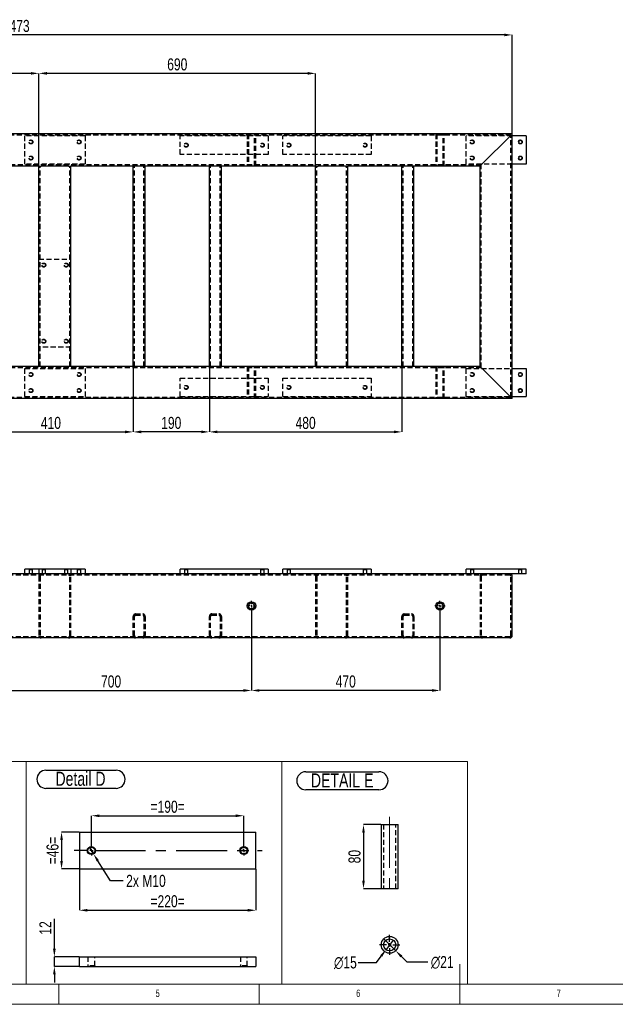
# Model space of a CAD drawing. Header units: millimetres. Extents: x 5 to 589, y 5 to 415.
# Tile 3 of 9: x 187 to 336, y 5 to 251. Entities that reach past the tile are written whole.
import ezdxf

# ---------------------------------------------------------------- set-up
doc = ezdxf.new("R2010")
doc.units = ezdxf.units.MM
doc.header["$PDSIZE"] = -1
doc.linetypes.add('CENTERX2', pattern=[20.32, 12.7, -2.54, 2.54, -2.54])
doc.linetypes.add('HIDDEN', pattern=[1.905, 1.27, -0.635])
for name, color, linetype in [('COTES', 1, 'Continuous'), ('NOTES', 6, 'Continuous'), ('TRAIT-MIXTES', 3, 'CENTERX2'), ('TRAIT-TIRET', 2, 'HIDDEN')]:
    doc.layers.add(name, color=color, linetype=linetype)
doc.layers.add('TRAIT-FORT', color=4, linetype='Continuous', lineweight=25)
doc.styles.add('SLDTEXTSTYLE0', font='TXT', dxfattribs={"width": 0.75})
doc.dimstyles.new('SLDDIMSTYLE0', dxfattribs={"dimtxt": 3, "dimasz": 2, "dimexe": 0, "dimexo": 0.0625, "dimgap": 0.75, "dimtad": 1, "dimdec": 0, "dimlfac": 10, "dimrnd": 1e-09, "dimzin": 12, "dimdsep": 46, "dimtxsty": 'SLDTEXTSTYLE0', "dimsah": 1, "dimcen": 0.09, "dimadec": 0, "dimazin": 3, "dimtfac": 1, "dimtdec": 0, "dimtofl": 0, "dimtmove": 0, "dimatfit": 3, "dimfxl": 1, "dimfrac": 2, "dimtolj": 1, "dimtzin": 12, "dimarcsym": 0})
doc.dimstyles.new('SLDDIMSTYLE3', dxfattribs={"dimtxt": 3, "dimasz": 2, "dimexe": 0, "dimexo": 0.0625, "dimgap": 0.75, "dimtad": 1, "dimdec": 0, "dimlfac": 5, "dimrnd": 1e-09, "dimzin": 12, "dimdsep": 46, "dimtxsty": 'SLDTEXTSTYLE0', "dimsah": 1, "dimcen": 0.09, "dimadec": 0, "dimazin": 3, "dimtfac": 1, "dimtdec": 0, "dimtmove": 0, "dimatfit": 0, "dimfxl": 1, "dimfrac": 2, "dimtolj": 1, "dimtzin": 12, "dimarcsym": 0})
doc.dimstyles.new('SLDDIMSTYLE4', dxfattribs={"dimtxt": 3, "dimasz": 2, "dimexe": 0, "dimexo": 0.0625, "dimgap": 0.75, "dimtad": 1, "dimdec": 0, "dimlfac": 5, "dimrnd": 1e-09, "dimzin": 12, "dimdsep": 46, "dimtxsty": 'SLDTEXTSTYLE0', "dimsah": 1, "dimcen": 0.09, "dimadec": 0, "dimazin": 3, "dimtfac": 1, "dimtdec": 0, "dimtofl": 0, "dimtmove": 0, "dimatfit": 3, "dimfxl": 1, "dimfrac": 2, "dimtolj": 1, "dimtzin": 12, "dimarcsym": 0})
doc.dimstyles.new('SLDDIMSTYLE5', dxfattribs={"dimtxt": 3, "dimasz": 2, "dimexe": 0, "dimexo": 0.0625, "dimgap": 0.75, "dimtad": 0, "dimtih": 1, "dimtoh": 1, "dimdec": 0, "dimlfac": 5, "dimrnd": 1e-09, "dimzin": 12, "dimdsep": 46, "dimtxsty": 'SLDTEXTSTYLE0', "dimblk1": 'NONE', "dimsah": 1, "dimcen": 0, "dimadec": 0, "dimazin": 3, "dimtfac": 1, "dimtdec": 0, "dimtmove": 0, "dimatfit": 3, "dimldrblk": 'NONE', "dimfxl": 1, "dimfrac": 2, "dimtolj": 1, "dimtzin": 12, "dimarcsym": 0})
doc.dimstyles.new('SLDDIMSTYLE6', dxfattribs={"dimtxt": 3, "dimasz": 2, "dimexe": 0, "dimexo": 0.0625, "dimgap": 0.75, "dimtad": 0, "dimtih": 1, "dimtoh": 1, "dimdec": 0, "dimlfac": 5, "dimrnd": 1e-09, "dimzin": 12, "dimdsep": 46, "dimtxsty": 'SLDTEXTSTYLE0', "dimblk1": 'NONE', "dimsah": 1, "dimcen": 0, "dimadec": 0, "dimazin": 3, "dimtfac": 1, "dimtdec": 0, "dimtmove": 0, "dimatfit": 3, "dimldrblk": 'NONE', "dimfxl": 1, "dimfrac": 2, "dimtolj": 1, "dimtzin": 12, "dimarcsym": 0})

# ---------------------------------------------------------------- blocks, each defined once
blk = doc.blocks.new('_D_1')
at = {"layer": 'COTES', "color": 0, "lineweight": -2, "transparency": 16777216}
for p, q in [((62.77, 222.13), (62.77, 246.77)), ((308.07, 246.77), (64.77, 246.77)), ((310.07, 222.13), (310.07, 246.77))]:
    blk.add_line(p, q, dxfattribs=at)
at = {"layer": 'COTES', "color": 0, "transparency": 16777216}
for points in [[(64.77, 247.1), (64.77, 246.43), (62.77, 246.77)], [(308.07, 247.1), (308.07, 246.43), (310.07, 246.77)]]:
    blk.add_solid(points, dxfattribs=at)
at = {"layer": 'Defpoints', "color": 0, "transparency": 16777216}
for p in [(62.77, 246.77), (62.77, 222.07), (310.07, 222.07)]:
    blk.add_point(p, dxfattribs=at)
at = {"layer": 'COTES', "color": 0, "transparency": 16777216, "insert": (186.42, 250.52), "char_height": 3, "attachment_point": 2, "style": 'SLDTEXTSTYLE0'}
blk.add_mtext('\\A1;2473', dxfattribs=at)
blk = doc.blocks.new('_D_4')
at = {"layer": 'COTES', "color": 0, "lineweight": -2, "transparency": 16777216}
for p, q in [((152.07, 214.13), (152.07, 237.18)), ((190.07, 237.18), (154.07, 237.18)), ((192.07, 214.13), (192.07, 237.18))]:
    blk.add_line(p, q, dxfattribs=at)
at = {"layer": 'COTES', "color": 0, "transparency": 16777216}
for points in [[(154.07, 237.52), (154.07, 236.85), (152.07, 237.18)], [(190.07, 237.52), (190.07, 236.85), (192.07, 237.18)]]:
    blk.add_solid(points, dxfattribs=at)
at = {"layer": 'Defpoints', "color": 0, "transparency": 16777216}
for p in [(152.07, 237.18), (152.07, 214.07), (192.07, 214.07)]:
    blk.add_point(p, dxfattribs=at)
at = {"layer": 'COTES', "color": 0, "transparency": 16777216, "insert": (172.07, 240.93), "char_height": 3, "attachment_point": 2, "style": 'SLDTEXTSTYLE0'}
blk.add_mtext('\\A1;400', dxfattribs=at)
blk = doc.blocks.new('_D_5')
at = {"layer": 'COTES', "color": 0, "lineweight": -2, "transparency": 16777216}
for p, q in [((192.07, 214.13), (192.07, 237.18)), ((259.07, 237.18), (194.07, 237.18)), ((261.07, 214.13), (261.07, 237.18))]:
    blk.add_line(p, q, dxfattribs=at)
at = {"layer": 'COTES', "color": 0, "transparency": 16777216}
for points in [[(194.07, 237.52), (194.07, 236.85), (192.07, 237.18)], [(259.07, 237.52), (259.07, 236.85), (261.07, 237.18)]]:
    blk.add_solid(points, dxfattribs=at)
at = {"layer": 'Defpoints', "color": 0, "transparency": 16777216}
for p in [(192.07, 237.18), (192.07, 214.07), (261.07, 214.07)]:
    blk.add_point(p, dxfattribs=at)
at = {"layer": 'COTES', "color": 0, "transparency": 16777216, "insert": (226.57, 240.93), "char_height": 3, "attachment_point": 2, "style": 'SLDTEXTSTYLE0'}
blk.add_mtext('\\A1;690', dxfattribs=at)
blk = doc.blocks.new('_D_9')
at = {"layer": 'COTES', "color": 0, "lineweight": -2, "transparency": 16777216}
for p, q in [((174.57, 164.01), (174.57, 147.76)), ((215.57, 164.01), (215.57, 147.76)), ((176.57, 147.76), (213.57, 147.76))]:
    blk.add_line(p, q, dxfattribs=at)
at = {"layer": 'COTES', "color": 0, "transparency": 16777216}
for points in [[(176.57, 148.1), (176.57, 147.43), (174.57, 147.76)], [(213.57, 148.1), (213.57, 147.43), (215.57, 147.76)]]:
    blk.add_solid(points, dxfattribs=at)
at = {"layer": 'Defpoints', "color": 0, "transparency": 16777216}
for p in [(174.57, 164.07), (215.57, 164.07), (215.57, 147.76)]:
    blk.add_point(p, dxfattribs=at)
at = {"layer": 'COTES', "color": 0, "transparency": 16777216, "insert": (195.07, 151.51), "char_height": 3, "attachment_point": 2, "style": 'SLDTEXTSTYLE0'}
blk.add_mtext('\\A1;410', dxfattribs=at)
blk = doc.blocks.new('_D_10')
at = {"layer": 'COTES', "color": 0, "lineweight": -2, "transparency": 16777216}
for p, q in [((215.57, 164.01), (215.57, 147.76)), ((234.57, 164.01), (234.57, 147.76)), ((232.57, 147.76), (217.57, 147.76))]:
    blk.add_line(p, q, dxfattribs=at)
at = {"layer": 'COTES', "color": 0, "transparency": 16777216}
for points in [[(217.57, 148.1), (217.57, 147.43), (215.57, 147.76)], [(232.57, 148.1), (232.57, 147.43), (234.57, 147.76)]]:
    blk.add_solid(points, dxfattribs=at)
at = {"layer": 'Defpoints', "color": 0, "transparency": 16777216}
for p in [(215.57, 164.07), (234.57, 164.07), (215.57, 147.76)]:
    blk.add_point(p, dxfattribs=at)
at = {"layer": 'COTES', "color": 0, "transparency": 16777216, "insert": (225.07, 151.51), "char_height": 3, "attachment_point": 2, "style": 'SLDTEXTSTYLE0'}
blk.add_mtext('\\A1;190', dxfattribs=at)
blk = doc.blocks.new('_D_11')
at = {"layer": 'COTES', "color": 0, "lineweight": -2, "transparency": 16777216}
for p, q in [((234.57, 164.01), (234.57, 147.76)), ((282.57, 164.01), (282.57, 147.76)), ((236.57, 147.76), (280.57, 147.76))]:
    blk.add_line(p, q, dxfattribs=at)
at = {"layer": 'COTES', "color": 0, "transparency": 16777216}
for points in [[(236.57, 148.1), (236.57, 147.43), (234.57, 147.76)], [(280.57, 148.1), (280.57, 147.43), (282.57, 147.76)]]:
    blk.add_solid(points, dxfattribs=at)
at = {"layer": 'Defpoints', "color": 0, "transparency": 16777216}
for p in [(234.57, 164.07), (282.57, 164.07), (282.57, 147.76)]:
    blk.add_point(p, dxfattribs=at)
at = {"layer": 'COTES', "color": 0, "transparency": 16777216, "insert": (258.57, 151.51), "char_height": 3, "attachment_point": 2, "style": 'SLDTEXTSTYLE0'}
blk.add_mtext('\\A1;480', dxfattribs=at)
blk = doc.blocks.new('_D_17')
at = {"layer": 'COTES', "color": 0, "lineweight": -2, "transparency": 16777216}
for p, q in [((205.16, 44.66), (205.16, 52.03)), ((207.16, 52.03), (241.16, 52.03)), ((243.16, 44.66), (243.16, 52.03))]:
    blk.add_line(p, q, dxfattribs=at)
at = {"layer": 'COTES', "color": 0, "transparency": 16777216}
for points in [[(207.16, 52.36), (207.16, 51.69), (205.16, 52.03)], [(241.16, 52.36), (241.16, 51.69), (243.16, 52.03)]]:
    blk.add_solid(points, dxfattribs=at)
at = {"layer": 'Defpoints', "color": 0, "transparency": 16777216}
for p in [(243.16, 52.03), (205.16, 44.6), (243.16, 44.6)]:
    blk.add_point(p, dxfattribs=at)
at = {"layer": 'COTES', "color": 0, "transparency": 16777216, "insert": (224.16, 55.78), "char_height": 3, "attachment_point": 2, "style": 'SLDTEXTSTYLE0'}
blk.add_mtext('\\A1;=190=', dxfattribs=at)
blk = doc.blocks.new('_D_18')
at = {"layer": 'COTES', "color": 0, "lineweight": -2, "transparency": 16777216}
for p, q in [((202.16, 38.69), (202.16, 28.45)), ((246.16, 38.69), (246.16, 28.45)), ((204.16, 28.45), (244.16, 28.45))]:
    blk.add_line(p, q, dxfattribs=at)
at = {"layer": 'COTES', "color": 0, "transparency": 16777216}
for points in [[(204.16, 28.79), (204.16, 28.12), (202.16, 28.45)], [(244.16, 28.79), (244.16, 28.12), (246.16, 28.45)]]:
    blk.add_solid(points, dxfattribs=at)
at = {"layer": 'Defpoints', "color": 0, "transparency": 16777216}
for p in [(202.16, 38.75), (246.16, 38.75), (246.16, 28.45)]:
    blk.add_point(p, dxfattribs=at)
at = {"layer": 'COTES', "color": 0, "transparency": 16777216, "insert": (224.16, 32.2), "char_height": 3, "attachment_point": 2, "style": 'SLDTEXTSTYLE0'}
blk.add_mtext('\\A1;=220=', dxfattribs=at)
blk = doc.blocks.new('_D_19')
at = {"layer": 'COTES', "color": 0, "lineweight": -2, "transparency": 16777216}
for p, q in [((202.1, 47.95), (197.72, 47.95)), ((197.72, 45.95), (197.72, 40.75)), ((202.1, 38.75), (197.72, 38.75))]:
    blk.add_line(p, q, dxfattribs=at)
at = {"layer": 'COTES', "color": 0, "transparency": 16777216}
for points in [[(197.38, 45.95), (198.05, 45.95), (197.72, 47.95)], [(197.38, 40.75), (198.05, 40.75), (197.72, 38.75)]]:
    blk.add_solid(points, dxfattribs=at)
at = {"layer": 'Defpoints', "color": 0, "transparency": 16777216}
for p in [(202.16, 47.95), (197.72, 38.75), (202.16, 38.75)]:
    blk.add_point(p, dxfattribs=at)
at = {"layer": 'COTES', "color": 0, "transparency": 16777216, "insert": (193.97, 43.35), "char_height": 3, "attachment_point": 2, "rotation": 90, "style": 'SLDTEXTSTYLE0'}
blk.add_mtext('\\A1;=46=', dxfattribs=at)
blk = doc.blocks.new('_D_20')
at = {"layer": 'COTES', "color": 0, "lineweight": -2, "transparency": 16777216}
for p, q in [((204.63, 44.2), (205.69, 42.5)), ((209.89, 35.79), (206.75, 40.8)), ((213.08, 35.79), (209.89, 35.79))]:
    blk.add_line(p, q, dxfattribs=at)
at = {"layer": 'COTES', "color": 0, "transparency": 16777216}
blk.add_solid([(207.03, 40.98), (206.47, 40.63), (205.69, 42.5)], dxfattribs=at)
at = {"layer": 'Defpoints', "color": 0, "transparency": 16777216}
for p in [(204.63, 44.2), (205.69, 42.5)]:
    blk.add_point(p, dxfattribs=at)
at = {"layer": 'COTES', "color": 0, "transparency": 16777216, "insert": (213.83, 37.29), "char_height": 3, "attachment_point": 1, "style": 'SLDTEXTSTYLE0'}
blk.add_mtext('\\A1;2x M10', dxfattribs=at)
blk = doc.blocks.new('_None')
blk = doc.blocks.new('SW_NOTE_26')
at = {"layer": 'NOTES', "color": 0}
for p, q in [((-0.02, 4.9), (17.47, 4.9)), ((17.47, 0.37), (-0.02, 0.37))]:
    blk.add_line(p, q, dxfattribs=at)
for centre, start, end in [((-0.02, 2.63), 90, 270), ((17.47, 2.63), 270, 90)]:
    blk.add_arc(centre, 2.26, start, end, dxfattribs=at)
at = {"layer": 'NOTES', "color": 0, "insert": (8.59, 4.51), "char_height": 3.5, "attachment_point": 2, "style": 'SLDTEXTSTYLE0'}
blk.add_mtext('Detail D', dxfattribs=at)
blk = doc.blocks.new('SW_CENTERMARKSYMBOL_4')
at = {"layer": 'TRAIT-MIXTES', "color": 0}
for p, q in [((-0.8, 0), (-1.25, 0)), ((0, 0), (-0.4, 0)), ((0, 0.8), (0, 1.25)), ((0, 0), (0, 0.4)), ((0, 0), (0, -0.4)), ((0, 0), (0.4, 0)), ((0.8, 0), (1.25, 0)), ((0, -0.8), (0, -1.25))]:
    blk.add_line(p, q, dxfattribs=at)
blk = doc.blocks.new('SW_CENTERMARKSYMBOL_5')
at = {"layer": 'TRAIT-MIXTES', "color": 0}
for p, q in [((-0.8, 0), (-4.33, 0)), ((0, 0), (-0.4, 0)), ((0, 0.8), (0, 1.25)), ((0, 0), (0, 0.4)), ((0, 0), (0, -0.4)), ((0, 0), (0.4, 0)), ((0.8, 0), (42.56, 0)), ((0, -0.8), (0, -1.25))]:
    blk.add_line(p, q, dxfattribs=at)
blk = doc.blocks.new('_D_21')
at = {"layer": 'COTES', "color": 0, "lineweight": -2, "transparency": 16777216}
for p, q in [((277.36, 49.83), (273, 49.83)), ((273, 47.83), (273, 35.83)), ((277.36, 33.83), (273, 33.83))]:
    blk.add_line(p, q, dxfattribs=at)
at = {"layer": 'COTES', "color": 0, "transparency": 16777216}
for points in [[(272.67, 47.83), (273.33, 47.83), (273, 49.83)], [(272.67, 35.83), (273.33, 35.83), (273, 33.83)]]:
    blk.add_solid(points, dxfattribs=at)
at = {"layer": 'Defpoints', "color": 0, "transparency": 16777216}
for p in [(277.42, 49.83), (273, 33.83), (277.42, 33.83)]:
    blk.add_point(p, dxfattribs=at)
at = {"layer": 'COTES', "color": 0, "transparency": 16777216, "insert": (269.25, 41.83), "char_height": 3, "attachment_point": 2, "rotation": 90, "style": 'SLDTEXTSTYLE0'}
blk.add_mtext('\\A1;80', dxfattribs=at)
blk = doc.blocks.new('SW_NOTE_27')
at = {"layer": 'NOTES', "color": 0}
for p, q in [((-0.1, 4.92), (18.14, 4.92)), ((18.14, 0.4), (-0.1, 0.4))]:
    blk.add_line(p, q, dxfattribs=at)
for centre, start, end in [((-0.1, 2.66), 90, 270), ((18.14, 2.66), 270, 90)]:
    blk.add_arc(centre, 2.26, start, end, dxfattribs=at)
at = {"layer": 'NOTES', "color": 0, "insert": (8.97, 4.51), "char_height": 3.5, "attachment_point": 2, "style": 'SLDTEXTSTYLE0'}
blk.add_mtext('DETAIL E', dxfattribs=at)
blk = doc.blocks.new('_D_29')
at = {"layer": 'COTES', "color": 0, "lineweight": -2, "transparency": 16777216}
for p, q in [((195.93, 18.85), (195.93, 26.29)), ((202.1, 16.85), (195.93, 16.85)), ((195.93, 14.45), (195.93, 16.85)), ((202.1, 14.45), (195.93, 14.45)), ((195.93, 12.45), (195.93, 10.45))]:
    blk.add_line(p, q, dxfattribs=at)
at = {"layer": 'COTES', "color": 0, "transparency": 16777216}
for points in [[(195.59, 18.85), (196.26, 18.85), (195.93, 16.85)], [(195.59, 12.45), (196.26, 12.45), (195.93, 14.45)]]:
    blk.add_solid(points, dxfattribs=at)
at = {"layer": 'Defpoints', "color": 0, "transparency": 16777216}
for p in [(195.93, 16.85), (202.16, 16.85), (202.16, 14.45)]:
    blk.add_point(p, dxfattribs=at)
at = {"layer": 'COTES', "color": 0, "transparency": 16777216, "insert": (192.18, 24.04), "char_height": 3, "attachment_point": 2, "rotation": 90, "style": 'SLDTEXTSTYLE0'}
blk.add_mtext('\\A1;12', dxfattribs=at)
blk = doc.blocks.new('_D_30')
at = {"layer": 'COTES', "color": 0, "lineweight": -2, "transparency": 16777216}
for p, q in [((280.43, 21.02), (278.62, 18.63)), ((271.65, 15.44), (276.2, 15.44)), ((276.2, 15.44), (277.41, 17.03))]:
    blk.add_line(p, q, dxfattribs=at)
at = {"layer": 'COTES', "color": 0, "transparency": 16777216}
blk.add_solid([(277.14, 17.24), (277.67, 16.83), (278.62, 18.63)], dxfattribs=at)
at = {"layer": 'Defpoints', "color": 0, "transparency": 16777216}
for p in [(280.43, 21.02), (278.62, 18.63)]:
    blk.add_point(p, dxfattribs=at)
at = {"layer": 'COTES', "color": 0, "transparency": 16777216, "insert": (265.65, 16.94), "char_height": 3, "attachment_point": 1, "style": 'SLDTEXTSTYLE0'}
blk.add_mtext('\\A1;∅15', dxfattribs=at)
blk = doc.blocks.new('_D_31')
at = {"layer": 'COTES', "color": 0, "lineweight": -2, "transparency": 16777216}
for p, q in [((278.03, 21.29), (281.02, 18.35)), ((283.87, 15.54), (282.44, 16.94)), ((289.04, 15.54), (283.87, 15.54))]:
    blk.add_line(p, q, dxfattribs=at)
at = {"layer": 'COTES', "color": 0, "transparency": 16777216}
blk.add_solid([(282.68, 17.18), (282.21, 16.71), (281.02, 18.35)], dxfattribs=at)
at = {"layer": 'Defpoints', "color": 0, "transparency": 16777216}
for p in [(278.03, 21.29), (281.02, 18.35)]:
    blk.add_point(p, dxfattribs=at)
at = {"layer": 'COTES', "color": 0, "transparency": 16777216, "insert": (289.79, 17.04), "char_height": 3, "attachment_point": 1, "style": 'SLDTEXTSTYLE0'}
blk.add_mtext('\\A1;∅21', dxfattribs=at)
blk = doc.blocks.new('SW_CENTERMARKSYMBOL_10')
at = {"layer": 'TRAIT-MIXTES', "color": 0}
for p, q in [((0, 0.8), (0, 2.5)), ((-0.8, 0), (-2.5, 0)), ((0, 0), (-0.4, 0)), ((0, 0), (0, 0.4)), ((0, 0), (0, -0.4)), ((0, 0), (0.4, 0)), ((0.8, 0), (2.5, 0)), ((0, -0.8), (0, -2.5))]:
    blk.add_line(p, q, dxfattribs=at)
blk = doc.blocks.new('_D_34')
at = {"layer": 'COTES', "color": 0, "lineweight": -2, "transparency": 16777216}
for p, q in [((245.07, 103.05), (245.07, 83.27)), ((292.07, 103.05), (292.07, 83.27)), ((290.07, 83.27), (247.07, 83.27))]:
    blk.add_line(p, q, dxfattribs=at)
at = {"layer": 'COTES', "color": 0, "transparency": 16777216}
for points in [[(247.07, 83.61), (247.07, 82.94), (245.07, 83.27)], [(290.07, 83.61), (290.07, 82.94), (292.07, 83.27)]]:
    blk.add_solid(points, dxfattribs=at)
at = {"layer": 'Defpoints', "color": 0, "transparency": 16777216}
for p in [(245.07, 103.11), (292.07, 103.11), (245.07, 83.27)]:
    blk.add_point(p, dxfattribs=at)
at = {"layer": 'COTES', "color": 0, "transparency": 16777216, "insert": (268.57, 87.02), "char_height": 3, "attachment_point": 2, "style": 'SLDTEXTSTYLE0'}
blk.add_mtext('\\A1;470', dxfattribs=at)
blk = doc.blocks.new('_D_35')
at = {"layer": 'COTES', "color": 0, "lineweight": -2, "transparency": 16777216}
for p, q in [((175.07, 103.05), (175.07, 83.27)), ((245.07, 103.05), (245.07, 83.27)), ((177.07, 83.27), (243.07, 83.27))]:
    blk.add_line(p, q, dxfattribs=at)
at = {"layer": 'COTES', "color": 0, "transparency": 16777216}
for points in [[(177.07, 83.61), (177.07, 82.94), (175.07, 83.27)], [(243.07, 83.61), (243.07, 82.94), (245.07, 83.27)]]:
    blk.add_solid(points, dxfattribs=at)
at = {"layer": 'Defpoints', "color": 0, "transparency": 16777216}
for p in [(175.07, 103.11), (245.07, 103.11), (245.07, 83.27)]:
    blk.add_point(p, dxfattribs=at)
at = {"layer": 'COTES', "color": 0, "transparency": 16777216, "insert": (210.07, 87.02), "char_height": 3, "attachment_point": 2, "style": 'SLDTEXTSTYLE0'}
blk.add_mtext('\\A1;700', dxfattribs=at)
blk = doc.blocks.new('SW_CENTERMARKSYMBOL_11')
at = {"layer": 'TRAIT-MIXTES', "color": 0}
for p, q in [((-0.4, 0), (-1.25, 0)), ((0, 0), (-0.2, 0)), ((0, 0.4), (0, 1.25)), ((0, 0), (0, 0.2)), ((0, 0), (0, -0.2)), ((0, 0), (0.2, 0)), ((0.4, 0), (1.25, 0)), ((0, -0.4), (0, -1.25))]:
    blk.add_line(p, q, dxfattribs=at)
blk = doc.blocks.new('SW_CENTERMARKSYMBOL_13')
at = {"layer": 'TRAIT-MIXTES', "color": 0}
for p, q in [((-0.4, 0), (-1.25, 0)), ((0, 0), (-0.2, 0)), ((0, 0.4), (0, 1.25)), ((0, 0), (0, 0.2)), ((0, 0), (0, -0.2)), ((0, 0), (0.2, 0)), ((0.4, 0), (1.25, 0)), ((0, -0.4), (0, -1.25))]:
    blk.add_line(p, q, dxfattribs=at)

msp = doc.modelspace()

# ---------------------------------------------------------------- linework, layer by layer
at = {"lineweight": 18}
for p, q in [((125.82, 65.56), (188.9, 65.56)), ((188.9, 10), (188.9, 65.56)), ((188.9, 10), (188.9, 65.56)), ((188.9, 65.56), (252.67, 65.56)), ((252.67, 10), (252.67, 65.56)), ((252.67, 10), (252.67, 65.56)), ((252.67, 65.56), (298.95, 65.56)), ((298.95, 10), (298.95, 65.56)), ((298.95, 65.56), (298.95, 10)), ((297, 5), (297, 15)), ((10, 10), (584, 10)), ((125.82, 10), (188.9, 10)), ((188.9, 10), (252.67, 10)), ((197, 10), (197, 5)), ((247, 5), (247, 10)), ((252.67, 10), (298.95, 10)), ((5, 5), (589, 5))]:
    msp.add_line(p, q, dxfattribs=at)
at = {"layer": 'TRAIT-FORT', "lineweight": 25}
for p, q in [((310.07, 222.07), (62.77, 222.07)), ((302.67, 214.67), (309.47, 221.47)), ((310.07, 156.07), (310.07, 222.07)), ((313.57, 221.57), (310.07, 221.57)), ((313.57, 221.57), (313.57, 214.57)), ((192.07, 214.07), (177.57, 214.07)), ((192.07, 164.07), (192.07, 214.07)), ((192.07, 214.07), (192.67, 214.07)), ((199.47, 214.07), (192.67, 214.07)), ((199.47, 214.07), (200.07, 214.07)), ((215.57, 214.07), (200.07, 214.07)), ((200.07, 164.07), (200.07, 214.07)), ((215.57, 164.07), (215.57, 214.07)), ((216.17, 214.07), (215.57, 214.07)), ((217.97, 214.07), (216.17, 214.07)), ((218.57, 214.07), (217.97, 214.07)), ((234.57, 214.07), (218.57, 214.07)), ((218.57, 164.07), (218.57, 214.07)), ((234.57, 164.07), (234.57, 214.07)), ((235.17, 214.07), (234.57, 214.07)), ((236.97, 214.07), (235.17, 214.07)), ((237.57, 214.07), (236.97, 214.07)), ((261.07, 214.07), (237.57, 214.07)), ((237.57, 164.07), (237.57, 214.07)), ((261.07, 164.07), (261.07, 214.07)), ((261.07, 214.07), (261.67, 214.07)), ((268.47, 214.07), (261.67, 214.07)), ((268.47, 214.07), (269.07, 214.07)), ((282.57, 214.07), (269.07, 214.07)), ((269.07, 164.07), (269.07, 214.07)), ((282.57, 164.07), (282.57, 214.07)), ((283.17, 214.07), (282.57, 214.07)), ((284.97, 214.07), (283.17, 214.07)), ((285.57, 214.07), (284.97, 214.07)), ((302.07, 214.07), (285.57, 214.07)), ((285.57, 164.07), (285.57, 214.07)), ((302.07, 164.07), (302.07, 214.07)), ((313.57, 214.57), (310.07, 214.57)), ((192.07, 164.07), (177.57, 164.07)), ((192.67, 164.07), (192.07, 164.07)), ((199.47, 164.07), (192.67, 164.07)), ((200.07, 164.07), (199.47, 164.07)), ((215.57, 164.07), (200.07, 164.07)), ((216.17, 164.07), (215.57, 164.07)), ((217.97, 164.07), (216.17, 164.07)), ((218.57, 164.07), (217.97, 164.07)), ((234.57, 164.07), (218.57, 164.07)), ((235.17, 164.07), (234.57, 164.07)), ((236.97, 164.07), (235.17, 164.07)), ((237.57, 164.07), (236.97, 164.07)), ((261.07, 164.07), (237.57, 164.07)), ((261.67, 164.07), (261.07, 164.07)), ((268.47, 164.07), (261.67, 164.07)), ((269.07, 164.07), (268.47, 164.07)), ((282.57, 164.07), (269.07, 164.07)), ((283.17, 164.07), (282.57, 164.07)), ((284.97, 164.07), (283.17, 164.07)), ((285.57, 164.07), (284.97, 164.07)), ((302.07, 164.07), (285.57, 164.07)), ((302.67, 163.47), (309.47, 156.67)), ((310.07, 163.57), (313.57, 163.57)), ((313.57, 163.57), (313.57, 156.57)), ((310.07, 156.07), (62.77, 156.07)), ((310.07, 156.57), (313.57, 156.57)), ((188.57, 112.36), (188.57, 113.56)), ((203.57, 113.56), (188.57, 113.56)), ((203.57, 113.56), (203.57, 112.36)), ((227.27, 112.36), (227.27, 113.56)), ((249.27, 113.56), (227.27, 113.56)), ((249.27, 113.56), (249.27, 112.36)), ((252.87, 112.36), (252.87, 113.56)), ((274.87, 113.56), (252.87, 113.56)), ((274.87, 113.56), (274.87, 112.36)), ((298.57, 112.36), (298.57, 113.56)), ((313.57, 113.56), (298.57, 113.56)), ((313.57, 112.36), (313.57, 113.56)), ((188.57, 112.36), (74.27, 112.36)), ((203.57, 112.36), (188.57, 112.36)), ((227.27, 112.36), (203.57, 112.36)), ((249.27, 112.36), (227.27, 112.36)), ((252.87, 112.36), (249.27, 112.36)), ((274.87, 112.36), (252.87, 112.36)), ((298.57, 112.36), (274.87, 112.36)), ((313.57, 112.36), (298.57, 112.36)), ((310.07, 96.96), (310.07, 111.76)), ((309.47, 96.36), (63.37, 96.36)), ((277.42, 49.83), (277.42, 33.83)), ((277.42, 49.83), (281.62, 49.83)), ((281.62, 33.83), (281.62, 49.83)), ((202.16, 47.95), (202.16, 38.75)), ((202.16, 47.95), (246.16, 47.95)), ((246.16, 38.75), (246.16, 47.95)), ((202.16, 38.75), (246.16, 38.75)), ((281.62, 33.83), (277.42, 33.83)), ((202.16, 16.85), (246.16, 16.85)), ((202.16, 14.45), (202.16, 16.85)), ((246.16, 16.85), (246.16, 14.45)), ((202.16, 14.45), (246.16, 14.45))]:
    msp.add_line(p, q, dxfattribs=at)
at = {"layer": 'TRAIT-FORT', "lineweight": 25, "flags": 128}
for points in [[(309.47, 221.47), (309.59, 221.59), (309.7, 221.7), (309.81, 221.81), (309.9, 221.9), (309.97, 221.97), (310.03, 222.03), (310.06, 222.06), (310.07, 222.07)], [(309.47, 221.47), (309.59, 221.59), (309.7, 221.7), (309.81, 221.81), (309.9, 221.9), (309.97, 221.97), (310.03, 222.03), (310.06, 222.06), (310.07, 222.07)], [(309.47, 156.67), (309.59, 156.56), (309.7, 156.44), (309.81, 156.34), (309.9, 156.25), (309.97, 156.17), (310.03, 156.12), (310.06, 156.08), (310.07, 156.07)], [(309.47, 156.67), (309.58, 156.57), (309.68, 156.47), (309.77, 156.37), (309.86, 156.29), (309.93, 156.21), (309.99, 156.15), (310.04, 156.11), (310.06, 156.08), (310.07, 156.07)]]:
    msp.add_lwpolyline(points, dxfattribs=at)
at = {"layer": 'TRAIT-FORT', "lineweight": 25}
for centre, radius in [((312.07, 220.07), 0.425), ((312.07, 216.07), 0.425), ((312.07, 162.07), 0.425), ((312.07, 158.07), 0.425), ((245.07, 104.36), 1.05), ((245.07, 104.36), 0.75), ((292.07, 104.36), 1.05), ((292.07, 104.36), 0.75), ((205.16, 43.35), 1.01), ((243.16, 43.35), 1.01), ((205.16, 43.35), 0.85), ((243.16, 43.35), 0.85), ((279.52, 19.82), 2.1), ((279.52, 19.82), 1.5)]:
    msp.add_circle(centre, radius, dxfattribs=at)
for centre, radius, start, end in [((326.29, 190.47), 33.82, 134.2991, 135.7374), ((244.12, 272.59), 82.36, 314.7229, 315.3135), ((319.33, 180.74), 23.99, 224.0053, 226.0311), ((309.47, 111.76), 0.6, 0, 90), ((309.47, 96.96), 0.6, 270, 0)]:
    msp.add_arc(centre, radius, start, end, dxfattribs=at)
at = {"layer": 'TRAIT-MIXTES', "lineweight": 18}
msp.add_line((279.52, 51.73), (279.52, 31.89), dxfattribs=at)
at = {"layer": 'TRAIT-TIRET'}
for p, q in [((309.77, 221.77), (63.07, 221.77)), ((188.57, 214.57), (188.57, 221.57)), ((203.57, 221.57), (188.57, 221.57)), ((203.57, 221.57), (203.57, 214.57)), ((227.27, 216.97), (227.27, 221.57)), ((249.27, 221.57), (227.27, 221.57)), ((244.02, 222.07), (246.12, 222.07)), ((244.02, 222.07), (244.02, 214.07)), ((244.02, 222.07), (244.02, 221.77)), ((244.32, 222.07), (244.32, 214.07)), ((245.82, 214.07), (245.82, 222.07)), ((246.12, 214.07), (246.12, 222.07)), ((246.12, 221.77), (246.12, 222.07)), ((249.27, 221.57), (249.27, 216.97)), ((252.87, 216.97), (252.87, 221.57)), ((274.87, 221.57), (252.87, 221.57)), ((274.87, 221.57), (274.87, 216.97)), ((291.02, 222.07), (293.12, 222.07)), ((291.02, 222.07), (291.02, 214.07)), ((291.02, 222.07), (291.02, 221.77)), ((291.32, 222.07), (291.32, 214.07)), ((292.82, 214.07), (292.82, 222.07)), ((293.12, 214.07), (293.12, 222.07)), ((293.12, 221.77), (293.12, 222.07)), ((298.57, 214.57), (298.57, 221.57)), ((310.07, 221.57), (298.57, 221.57)), ((309.77, 156.37), (309.77, 221.77)), ((249.27, 216.97), (227.27, 216.97)), ((274.87, 216.97), (252.87, 216.97)), ((302.37, 214.37), (70.47, 214.37)), ((203.57, 214.57), (188.57, 214.57)), ((192.37, 164.07), (192.37, 214.07)), ((199.77, 164.07), (199.77, 214.07)), ((215.87, 164.07), (215.87, 214.07)), ((218.27, 164.07), (218.27, 214.07)), ((234.87, 164.07), (234.87, 214.07)), ((237.27, 164.07), (237.27, 214.07)), ((244.02, 214.37), (244.02, 214.07)), ((246.12, 214.07), (246.12, 214.37)), ((261.37, 164.07), (261.37, 214.07)), ((268.77, 164.07), (268.77, 214.07)), ((282.87, 164.07), (282.87, 214.07)), ((285.27, 164.07), (285.27, 214.07)), ((291.02, 214.37), (291.02, 214.07)), ((293.12, 214.07), (293.12, 214.37)), ((310.07, 214.57), (298.57, 214.57)), ((302.37, 163.77), (302.37, 214.37)), ((192.07, 190.87), (200.07, 190.87)), ((200.07, 168.87), (192.07, 168.87)), ((302.37, 163.77), (70.47, 163.77)), ((188.57, 156.57), (188.57, 163.57)), ((188.57, 163.57), (203.57, 163.57)), ((203.57, 163.57), (203.57, 156.57)), ((244.02, 164.07), (244.02, 156.07)), ((244.02, 164.07), (244.02, 163.77)), ((244.32, 164.07), (244.32, 156.07)), ((245.82, 156.07), (245.82, 164.07)), ((246.12, 156.07), (246.12, 164.07)), ((246.12, 163.77), (246.12, 164.07)), ((291.02, 164.07), (291.02, 156.07)), ((291.02, 164.07), (291.02, 163.77)), ((291.32, 164.07), (291.32, 156.07)), ((292.82, 156.07), (292.82, 164.07)), ((293.12, 156.07), (293.12, 164.07)), ((293.12, 163.77), (293.12, 164.07)), ((298.57, 163.57), (310.07, 163.57)), ((298.57, 156.57), (298.57, 163.57)), ((227.27, 161.17), (249.27, 161.17)), ((227.27, 156.57), (227.27, 161.17)), ((249.27, 161.17), (249.27, 156.57)), ((252.87, 156.57), (252.87, 161.17)), ((252.87, 161.17), (274.87, 161.17)), ((274.87, 161.17), (274.87, 156.57)), ((309.77, 156.37), (63.07, 156.37)), ((188.57, 156.57), (203.57, 156.57)), ((227.27, 156.57), (249.27, 156.57)), ((244.02, 156.37), (244.02, 156.07)), ((245.07, 156.07), (244.02, 156.07)), ((246.12, 156.07), (245.07, 156.07)), ((246.12, 156.07), (246.12, 156.37)), ((252.87, 156.57), (274.87, 156.57)), ((291.02, 156.37), (291.02, 156.07)), ((292.07, 156.07), (291.02, 156.07)), ((293.12, 156.07), (292.07, 156.07)), ((293.12, 156.07), (293.12, 156.37)), ((298.57, 156.57), (310.07, 156.57)), ((189.57, 113.56), (189.65, 113.48)), ((189.65, 113.48), (190.5, 113.48)), ((189.65, 113.48), (189.65, 112.36)), ((190.5, 113.48), (190.57, 113.56)), ((190.5, 112.36), (190.5, 113.48)), ((192.07, 113.56), (192.07, 112.36)), ((192.77, 113.56), (192.85, 113.48)), ((192.85, 113.48), (193.7, 113.48)), ((192.85, 113.48), (192.85, 112.36)), ((193.7, 113.48), (193.77, 113.56)), ((193.7, 112.36), (193.7, 113.48)), ((198.37, 113.56), (198.45, 113.48)), ((198.45, 113.48), (199.3, 113.48)), ((198.45, 113.48), (198.45, 112.36)), ((199.3, 113.48), (199.37, 113.56)), ((199.3, 112.36), (199.3, 113.48)), ((200.07, 113.56), (200.07, 112.36)), ((201.57, 113.56), (201.65, 113.48)), ((201.65, 113.48), (202.5, 113.48)), ((201.65, 113.48), (201.65, 112.36)), ((202.5, 113.48), (202.57, 113.56)), ((202.5, 112.36), (202.5, 113.48)), ((228.27, 113.56), (228.35, 113.48)), ((228.35, 113.48), (229.2, 113.48)), ((228.35, 113.48), (228.35, 112.36)), ((229.2, 113.48), (229.27, 113.56)), ((229.2, 112.36), (229.2, 113.48)), ((247.27, 113.56), (247.35, 113.48)), ((247.35, 113.48), (248.2, 113.48)), ((247.35, 113.48), (247.35, 112.36)), ((248.2, 113.48), (248.27, 113.56)), ((248.2, 112.36), (248.2, 113.48)), ((253.87, 113.56), (253.95, 113.48)), ((253.95, 113.48), (254.8, 113.48)), ((253.95, 113.48), (253.95, 112.36)), ((254.8, 113.48), (254.87, 113.56)), ((254.8, 112.36), (254.8, 113.48)), ((272.87, 113.56), (272.95, 113.48)), ((272.95, 113.48), (273.8, 113.48)), ((272.95, 113.48), (272.95, 112.36)), ((273.8, 113.48), (273.87, 113.56)), ((273.8, 112.36), (273.8, 113.48)), ((299.57, 113.56), (299.65, 113.48)), ((299.65, 113.48), (300.5, 113.48)), ((299.65, 113.48), (299.65, 112.36)), ((300.5, 113.48), (300.57, 113.56)), ((300.5, 112.36), (300.5, 113.48)), ((311.57, 113.56), (311.65, 113.48)), ((311.65, 113.48), (312.5, 113.48)), ((311.65, 113.48), (311.65, 112.36)), ((312.5, 113.48), (312.57, 113.56)), ((312.5, 112.36), (312.5, 113.48)), ((309.47, 112.06), (63.37, 112.06)), ((192.07, 111.76), (192.07, 96.96)), ((192.37, 111.76), (192.37, 96.96)), ((199.77, 96.96), (199.77, 111.76)), ((200.07, 96.96), (200.07, 111.76)), ((261.07, 111.76), (261.07, 96.96)), ((261.37, 111.76), (261.37, 96.96)), ((268.77, 96.96), (268.77, 111.76)), ((269.07, 96.96), (269.07, 111.76)), ((302.07, 111.76), (302.07, 96.96)), ((302.37, 111.76), (302.37, 96.96)), ((309.77, 96.96), (309.77, 111.76)), ((215.57, 96.96), (215.57, 101.76)), ((215.87, 96.96), (215.87, 101.76)), ((216.17, 102.36), (217.97, 102.36)), ((216.17, 102.06), (217.97, 102.06)), ((218.27, 101.76), (218.27, 96.96)), ((218.57, 101.76), (218.57, 96.96)), ((234.57, 96.96), (234.57, 101.76)), ((234.87, 96.96), (234.87, 101.76)), ((235.17, 102.36), (236.97, 102.36)), ((235.17, 102.06), (236.97, 102.06)), ((237.27, 101.76), (237.27, 96.96)), ((237.57, 101.76), (237.57, 96.96)), ((282.57, 96.96), (282.57, 101.76)), ((282.87, 96.96), (282.87, 101.76)), ((283.17, 102.36), (284.97, 102.36)), ((283.17, 102.06), (284.97, 102.06)), ((285.27, 101.76), (285.27, 96.96)), ((285.57, 101.76), (285.57, 96.96)), ((309.47, 96.66), (63.37, 96.66)), ((278.02, 49.83), (278.02, 33.83)), ((281.02, 33.83), (281.02, 49.83)), ((204.31, 16.85), (204.31, 14.61)), ((206.01, 14.61), (206.01, 16.85)), ((242.31, 16.85), (242.31, 14.61)), ((244.01, 14.61), (244.01, 16.85)), ((204.31, 14.61), (204.15, 14.45)), ((206.01, 14.61), (204.31, 14.61)), ((206.16, 14.45), (206.01, 14.61)), ((242.31, 14.61), (242.15, 14.45)), ((244.01, 14.61), (242.31, 14.61)), ((244.16, 14.45), (244.01, 14.61))]:
    msp.add_line(p, q, dxfattribs=at)
for centre, radius in [((190.07, 220.07), 0.503), ((190.07, 220.07), 0.425), ((202.07, 220.07), 0.503), ((202.07, 220.07), 0.425), ((228.77, 219.27), 0.503), ((228.77, 219.27), 0.425), ((247.77, 219.27), 0.503), ((247.77, 219.27), 0.425), ((254.37, 219.27), 0.503), ((254.37, 219.27), 0.425), ((273.37, 219.27), 0.503), ((273.37, 219.27), 0.425), ((300.07, 220.07), 0.503), ((300.07, 220.07), 0.425), ((312.07, 220.07), 0.503), ((190.07, 216.07), 0.503), ((190.07, 216.07), 0.425), ((202.07, 216.07), 0.503), ((202.07, 216.07), 0.425), ((300.07, 216.07), 0.503), ((300.07, 216.07), 0.425), ((312.07, 216.07), 0.503), ((193.27, 189.37), 0.503), ((193.27, 189.37), 0.425), ((198.87, 189.37), 0.503), ((198.87, 189.37), 0.425), ((193.27, 170.37), 0.503), ((193.27, 170.37), 0.425), ((198.87, 170.37), 0.503), ((198.87, 170.37), 0.425), ((190.07, 162.07), 0.503), ((190.07, 162.07), 0.425), ((202.07, 162.07), 0.503), ((202.07, 162.07), 0.425), ((300.07, 162.07), 0.503), ((300.07, 162.07), 0.425), ((312.07, 162.07), 0.503), ((190.07, 158.07), 0.503), ((190.07, 158.07), 0.425), ((202.07, 158.07), 0.503), ((202.07, 158.07), 0.425), ((228.77, 158.87), 0.503), ((228.77, 158.87), 0.425), ((247.77, 158.87), 0.503), ((247.77, 158.87), 0.425), ((254.37, 158.87), 0.503), ((254.37, 158.87), 0.425), ((273.37, 158.87), 0.503), ((273.37, 158.87), 0.425), ((300.07, 158.07), 0.503), ((300.07, 158.07), 0.425), ((312.07, 158.07), 0.503)]:
    msp.add_circle(centre, radius, dxfattribs=at)
for centre, radius, start, end in [((192.67, 111.76), 0.6, 90, 180), ((192.67, 111.76), 0.3, 90, 180), ((199.47, 111.76), 0.6, 0, 90), ((199.47, 111.76), 0.3, 0, 90), ((261.67, 111.76), 0.6, 90, 180), ((261.67, 111.76), 0.3, 90, 180), ((268.47, 111.76), 0.6, 0, 90), ((268.47, 111.76), 0.3, 0, 90), ((302.67, 111.76), 0.6, 90, 180), ((302.67, 111.76), 0.3, 90, 180), ((309.47, 111.76), 0.3, 0, 90), ((216.17, 101.76), 0.6, 90, 180), ((216.17, 101.76), 0.3, 90, 180), ((217.97, 101.76), 0.6, 360, 90), ((217.97, 101.76), 0.3, 360, 90), ((235.17, 101.76), 0.6, 90, 180), ((235.17, 101.76), 0.3, 90, 180), ((236.97, 101.76), 0.6, 360, 90), ((236.97, 101.76), 0.3, 360, 90), ((283.17, 101.76), 0.6, 90, 180), ((283.17, 101.76), 0.3, 90, 180), ((284.97, 101.76), 0.6, 360, 90), ((284.97, 101.76), 0.3, 360, 90), ((192.67, 96.96), 0.6, 180, 270), ((192.67, 96.96), 0.3, 180, 270), ((199.47, 96.96), 0.6, 270, 0), ((199.47, 96.96), 0.3, 270, 0), ((216.17, 96.96), 0.6, 180, 270), ((216.17, 96.96), 0.3, 180, 270), ((217.97, 96.96), 0.6, 270, 0), ((217.97, 96.96), 0.3, 270, 0), ((235.17, 96.96), 0.6, 180, 270), ((235.17, 96.96), 0.3, 180, 270), ((236.97, 96.96), 0.6, 270, 0), ((236.97, 96.96), 0.3, 270, 0), ((261.67, 96.96), 0.6, 180, 270), ((261.67, 96.96), 0.3, 180, 270), ((268.47, 96.96), 0.3, 270, 0), ((268.47, 96.96), 0.6, 270, 0), ((283.17, 96.96), 0.6, 180, 270), ((283.17, 96.96), 0.3, 180, 270), ((284.97, 96.96), 0.6, 270, 0), ((284.97, 96.96), 0.3, 270, 0), ((302.67, 96.96), 0.6, 180, 270), ((302.67, 96.96), 0.3, 180, 270), ((309.47, 96.96), 0.3, 270, 0)]:
    msp.add_arc(centre, radius, start, end, dxfattribs=at)

# ---------------------------------------------------------------- block references
at = {"layer": 'NOTES'}
for name, p in [('SW_NOTE_26', (193.85, 58.49)), ('SW_NOTE_27', (258.71, 58.09))]:
    msp.add_blockref(name, p, dxfattribs=at)
at = {"layer": 'TRAIT-MIXTES'}
for name, p in [('SW_CENTERMARKSYMBOL_11', (245.07, 104.36)), ('SW_CENTERMARKSYMBOL_13', (292.07, 104.36)), ('SW_CENTERMARKSYMBOL_5', (205.16, 43.35)), ('SW_CENTERMARKSYMBOL_4', (243.16, 43.35)), ('SW_CENTERMARKSYMBOL_10', (279.52, 19.82))]:
    msp.add_blockref(name, p, dxfattribs=at)

# ---------------------------------------------------------------- texts
at = {"layer": 'NOTES', "char_height": 1.85, "attachment_point": 1, "style": 'SLDTEXTSTYLE0'}
for s, insert in [('5', (221.17, 8.67)), ('6', (271.17, 8.67)), ('7', (321.17, 8.67))]:
    msp.add_mtext(s, dxfattribs=dict(at, insert=insert))

# ---------------------------------------------------------------- dimensions: what is measured, and where the dimension line sits
at = {"layer": 'COTES'}
for base, p1, p2, angle, dimstyle, picture, middle in [((62.77, 246.77), (310.07, 222.07), (62.77, 222.07), 0, 'SLDDIMSTYLE0', '_D_1', (186.42, 246.77)), ((192.07, 237.18), (261.07, 214.07), (192.07, 214.07), 0, 'SLDDIMSTYLE0', '_D_5', (226.57, 237.18)), ((215.57, 147.76), (174.57, 164.07), (215.57, 164.07), 0, 'SLDDIMSTYLE0', '_D_9', (195.07, 147.76)), ((215.57, 147.76), (234.57, 164.07), (215.57, 164.07), 0, 'SLDDIMSTYLE0', '_D_10', (225.07, 147.76)), ((273, 33.83), (277.42, 49.83), (277.42, 33.83), 90, 'SLDDIMSTYLE4', '_D_21', (273, 41.83)), ((195.93, 16.85), (202.16, 14.45), (202.16, 16.85), 90, 'SLDDIMSTYLE3', '_D_29', (195.93, 24.04))]:
    dim = msp.add_linear_dim(base=base, p1=p1, p2=p2, angle=angle, dimstyle=dimstyle, dxfattribs=at)
    dim.commit()
    dim.dimension.update_dxf_attribs({"geometry": picture, "text_midpoint": middle, "dimtype": 160})
for base, p1, p2, picture, middle in [((152.07, 237.18), (192.07, 214.07), (152.07, 214.07), '_D_4', (172.07, 237.18)), ((282.57, 147.76), (234.57, 164.07), (282.57, 164.07), '_D_11', (258.57, 147.76)), ((245.07, 83.27), (175.07, 103.11), (245.07, 103.11), '_D_35', (210.07, 83.27)), ((245.07, 83.27), (292.07, 103.11), (245.07, 103.11), '_D_34', (268.57, 83.27))]:
    dim = msp.add_linear_dim(base=base, p1=p1, p2=p2, dimstyle='SLDDIMSTYLE0', dxfattribs=at)
    dim.commit()
    dim.dimension.update_dxf_attribs({"geometry": picture, "text_midpoint": middle, "dimtype": 160})
for base, p1, p2, angle, picture, middle in [((243.16, 52.03), (205.16, 44.6), (243.16, 44.6), 0, '_D_17', (224.16, 52.03)), ((197.72, 38.75), (202.16, 47.95), (202.16, 38.75), 90, '_D_19', (197.72, 43.35)), ((246.16, 28.45), (202.16, 38.75), (246.16, 38.75), 0, '_D_18', (224.16, 28.45))]:
    dim = msp.add_linear_dim(base=base, p1=p1, p2=p2, angle=angle, text='=<>=', dimstyle='SLDDIMSTYLE4', dxfattribs=at)
    dim.commit()
    dim.dimension.update_dxf_attribs({"geometry": picture, "text_midpoint": middle, "dimtype": 160})
dim = msp.add_diameter_dim_2p(p1=(204.63, 44.2), p2=(205.69, 42.5), text='2x M<>', dimstyle='SLDDIMSTYLE5', override={"dimpost": '<>'}, dxfattribs=at)
dim.commit()
dim.dimension.update_dxf_attribs({"geometry": '_D_20', "text_midpoint": (219.64, 35.79), "dimtype": 163})
for p1, p2, picture, middle in [((280.43, 21.02), (278.62, 18.63), '_D_30', (268.28, 15.44)), ((278.03, 21.29), (281.02, 18.35), '_D_31', (292.41, 15.54))]:
    dim = msp.add_diameter_dim_2p(p1=p1, p2=p2, dimstyle='SLDDIMSTYLE6', dxfattribs=at)
    dim.commit()
    dim.dimension.update_dxf_attribs({"geometry": picture, "text_midpoint": middle, "dimtype": 163})

doc.saveas('drawing.dxf')
